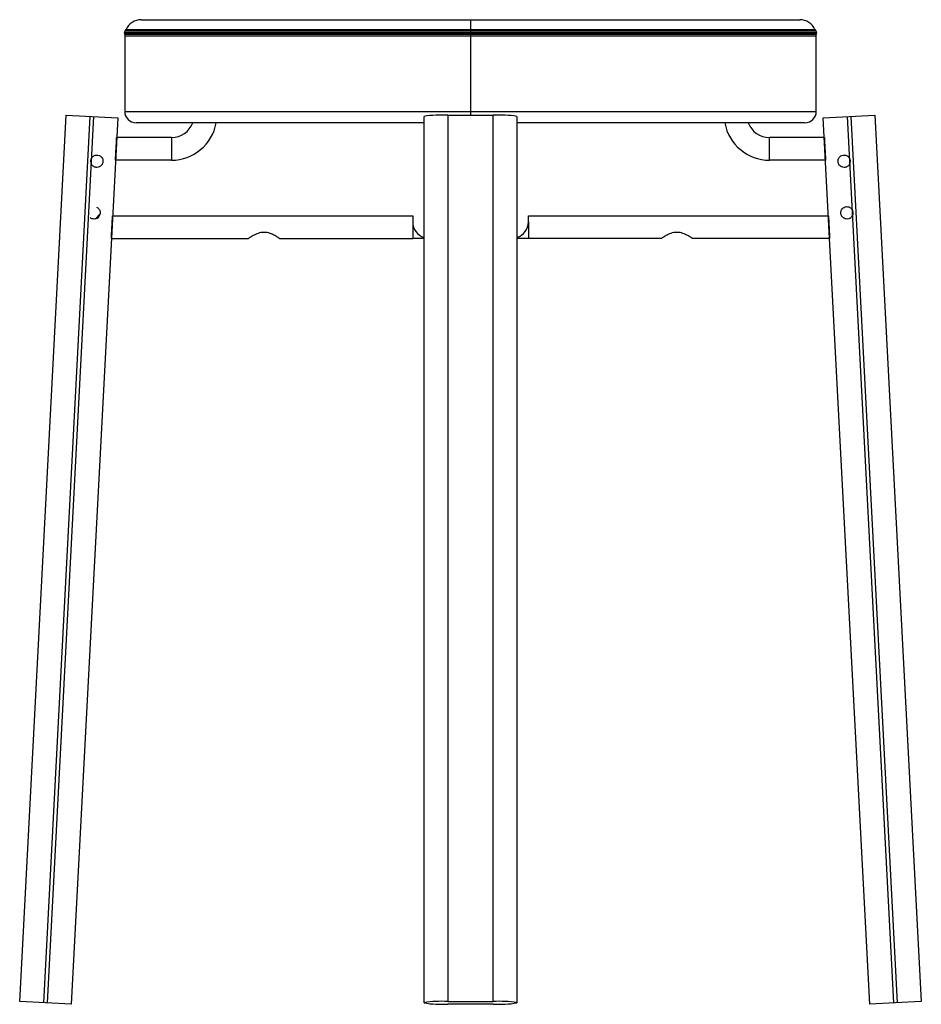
# Paper-space layout '_Front' of a CAD drawing. Header units: millimetres. Extents: x -218 to 218, y -431 to 46.
import ezdxf

# ---------------------------------------------------------------- set-up
doc = ezdxf.new("R2010")
doc.units = ezdxf.units.MM

psp = doc.layouts.new('_Front')

# ---------------------------------------------------------------- linework, layer by layer
at = {"color": 7, "linetype": 'Continuous', "lineweight": 25}
for p, q in [((-159.5, 46), (159.5, 46)), ((0, 46), (0, -0.27)), ((-167.58, 39.84), (167.58, 39.84)), ((167.45, 38.88), (-167.45, 38.88)), ((167.44, 39.1), (-167.44, 39.1)), ((167.43, 40.41), (-167.43, 40.41)), ((-166.84, 41.17), (166.84, 41.17)), ((-167.5, 38), (-167.5, 1.5)), ((167.5, 38), (-167.5, 38)), ((167.5, 1.5), (167.5, 38)), ((-167.5, 1.5), (167.5, 1.5)), ((-218.38, -429.68), (-195.88, -0.27)), ((-184.39, -0.87), (-206.9, -430.28)), ((-204.9, -430.39), (-182.4, -0.98)), ((-195.88, -0.27), (-170.91, -1.58)), ((-170.91, -1.58), (-193.42, -430.99)), ((-22.5, -4), (-162, -4)), ((-22.5, -430.39), (-22.5, -0.87)), ((-11, -0.27), (-11, -429.68)), ((-11, -0.27), (11, -0.27)), ((11, -429.68), (11, -0.27)), ((22.5, -0.87), (22.5, -430.39)), ((162, -4), (22.5, -4)), ((170.91, -1.58), (195.88, -0.27)), ((193.42, -430.99), (170.91, -1.58)), ((182.4, -0.98), (204.9, -430.39)), ((206.9, -430.28), (184.39, -0.87)), ((195.88, -0.27), (218.38, -429.68)), ((-144.83, -11.07), (-171.41, -11.07)), ((-144.83, -11.07), (-144.83, -22.07)), ((144.83, -22.07), (144.83, -11.07)), ((171.41, -11.07), (144.83, -11.07)), ((-144.83, -22.07), (-171.98, -22.07)), ((171.98, -22.07), (144.83, -22.07)), ((-181.23, -44.87), (-180.52, -45.23)), ((-179.44, -48.07), (-181.7, -50.5)), ((-173.4, -49), (-27.97, -49)), ((-27.97, -49), (-27.97, -52)), ((-22.5, -50.58), (-22.5, -50.58)), ((22.5, -50.58), (22.5, -50.58)), ((28.03, -49), (173.4, -49)), ((28.03, -52), (28.03, -49)), ((184.92, -49.2), (184.27, -49.92)), ((-173.97, -60), (-107.5, -60)), ((-92.5, -60), (-27.97, -60)), ((92.5, -60), (28.03, -60)), ((173.97, -60), (107.5, -60)), ((-193.42, -430.99), (-218.38, -429.68)), ((-11, -429.68), (11, -429.68)), ((11, -430.99), (-11, -430.99)), ((218.38, -429.68), (193.42, -430.99))]:
    psp.add_line(p, q, dxfattribs=at)
for centre, radius, start, end in [((-159.5, 38), 8, 90, 156.6369), ((159.5, 38), 8, 23.3631, 90), ((-167.11, 40.02), 0.5, 128.8453, 201.4523), ((-169.44, 39.1), 2, 353.6607, 21.4523), ((-159.5, 38), 8, 173.6607, 180), ((-168.68, 41.97), 2, 308.8453, 336.6369), ((168.68, 41.97), 2, 203.3631, 231.1547), ((167.11, 40.02), 0.5, 338.5477, 51.1547), ((169.44, 39.1), 2, 158.5477, 186.3393), ((159.5, 38), 8, 360, 6.3393), ((-162, 1.5), 5.5, 180, 270), ((162, 1.5), 5.5, 270, 0), ((-144.83, -0.07), 11, 270, 339.0672), ((-144.83, -0.07), 22, 270, 349.7097), ((-13.87, -55.65), 55.46, 87.0366, 98.9552), ((13.87, -55.65), 55.46, 81.0448, 92.9634), ((144.83, -0.07), 22, 190.2903, 270), ((144.83, -0.07), 11, 200.9328, 270), ((-181.02, -22.58), 3, 143.4427, 210.5573), ((181.02, -22.58), 3, 329.4427, 36.5573), ((182.4, -47.58), 3, 327.3542, 38.6458), ((-182.4, -47.58), 3, 283.4715, 350.5861), ((-19.97, -52), 8, 180, 251.583), ((20.03, -52), 8, 288.0031, 0), ((-13.87, -485.07), 55.46, 87.0366, 98.9552), ((-13.87, -375.6), 55.46, 261.0448, 272.9634), ((13.87, -485.07), 55.46, 81.0448, 92.9634), ((13.87, -375.6), 55.46, 267.0366, 278.9552)]:
    psp.add_arc(centre, radius, start, end, dxfattribs=at)
for points, knots in [([(-171.98, -22.07), (-171.93, -21.05), (-171.82, -18.94), (-171.66, -15.96), (-171.54, -13.61), (-171.46, -12.08), (-171.42, -11.22), (-171.41, -11.12), (-171.41, -11.07)], [0, 0, 0, 0, 0.176718, 0.366912, 0.563094, 0.715804, 0.862508, 1, 1, 1, 1]), ([(171.41, -11.07), (171.41, -11.15), (171.42, -11.32), (171.5, -12.73), (171.6, -14.82), (171.73, -17.25), (171.86, -19.64), (171.94, -21.28), (171.98, -22.07)], [0, 0, 0, 0, 0.176485, 0.366509, 0.562661, 0.71546, 0.862324, 1, 1, 1, 1]), ([(-183.43, -20.79), (-183.29, -20.62), (-182.99, -20.27), (-182.41, -19.89), (-181.77, -19.64), (-181.32, -19.6), (-181.1, -19.58)], [0, 0, 0, 0, 0.249814, 0.500358, 0.752977, 1, 1, 1, 1]), ([(-181.1, -19.58), (-180.7, -19.62), (-179.91, -19.69), (-178.92, -20.34), (-178.33, -21.14), (-178.08, -21.9), (-178.01, -22.5), (-178.05, -23.1), (-178.21, -23.69), (-178.49, -24.22), (-178.86, -24.68), (-179.26, -25.02), (-179.58, -25.21), (-179.75, -25.3), (-179.8, -25.32), (-179.81, -25.32), (-180.17, -25.48), (-180.56, -25.53), (-180.95, -25.58)], [0, 0, 0, 0, 0.124756, 0.249595, 0.374155, 0.438945, 0.49911, 0.560666, 0.624263, 0.687115, 0.749815, 0.81249, 0.85816, 0.870321, 0.873729, 0.874765, 0.875355, 1, 1, 1, 1]), ([(180.95, -25.58), (180.56, -25.53), (180.17, -25.48), (179.82, -25.32), (179.81, -25.32), (179.8, -25.32), (179.76, -25.3), (179.41, -25.13), (178.94, -24.79), (178.49, -24.21), (178.21, -23.68), (178.05, -23.11), (178, -22.51), (178.08, -21.91), (178.33, -21.15), (178.92, -20.34), (179.91, -19.69), (180.7, -19.62), (181.1, -19.58)], [0, 0, 0, 0, 0.12478, 0.124819, 0.125115, 0.125929, 0.12899, 0.14085, 0.249727, 0.316901, 0.374783, 0.438402, 0.499949, 0.560458, 0.625629, 0.750575, 0.87538, 1, 1, 1, 1]), ([(181.1, -19.58), (181.32, -19.6), (181.77, -19.64), (182.41, -19.89), (182.99, -20.27), (183.28, -20.62), (183.43, -20.79)], [0, 0, 0, 0, 0.2468841, 0.4993675, 0.7488496, 1, 1, 1, 1]), ([(-180.95, -25.58), (-181.21, -25.56), (-181.73, -25.54), (-182.48, -25.24), (-183.14, -24.76), (-183.45, -24.32), (-183.61, -24.1)], [0, 0, 0, 0, 0.249237, 0.498773, 0.748934, 1, 1, 1, 1]), ([(183.61, -24.1), (183.45, -24.32), (183.15, -24.76), (182.49, -25.23), (181.74, -25.54), (181.21, -25.56), (180.95, -25.58)], [0, 0, 0, 0, 0.249649, 0.499664, 0.749853, 1, 1, 1, 1]), ([(-180.52, -45.23), (-180.33, -45.41), (-179.95, -45.77), (-179.57, -46.48), (-179.37, -47.26), (-179.41, -47.8), (-179.44, -48.07)], [0, 0, 0, 0, 0.249237, 0.498773, 0.748934, 1, 1, 1, 1]), ([(184.27, -49.92), (184.1, -50.04), (183.77, -50.27), (183.02, -50.56), (182.02, -50.63), (181.15, -50.35), (180.51, -49.93), (180.08, -49.53), (179.72, -48.98), (179.5, -48.42), (179.39, -47.84), (179.4, -47.24), (179.52, -46.65), (179.83, -45.92), (180.25, -45.5), (180.52, -45.23)], [0, 0, 0, 0, 0.064188, 0.125298, 0.249875, 0.374517, 0.415389, 0.499534, 0.565652, 0.624478, 0.687393, 0.749753, 0.809419, 0.875214, 1, 1, 1, 1]), ([(180.52, -45.23), (180.85, -45.03), (181.5, -44.62), (182.5, -44.54), (183.27, -44.69), (183.82, -44.91), (184.32, -45.25), (184.59, -45.54), (184.74, -45.7)], [0, 0, 0, 0, 0.249308, 0.498344, 0.621635, 0.748947, 0.865243, 1, 1, 1, 1]), ([(-181.7, -50.5), (-181.92, -50.53), (-182.37, -50.61), (-183.06, -50.53), (-183.72, -50.31), (-184.08, -50.05), (-184.27, -49.92)], [0, 0, 0, 0, 0.249814, 0.500358, 0.752977, 1, 1, 1, 1]), ([(-173.97, -60), (-173.97, -59.92), (-173.96, -59.75), (-173.89, -58.34), (-173.78, -56.25), (-173.65, -53.82), (-173.52, -51.43), (-173.44, -49.79), (-173.4, -49)], [0, 0, 0, 0, 0.176485, 0.366509, 0.562661, 0.71546, 0.862324, 1, 1, 1, 1]), ([(173.4, -49), (173.45, -50.02), (173.56, -52.13), (173.72, -55.11), (173.84, -57.46), (173.92, -58.99), (173.96, -59.85), (173.97, -59.95), (173.97, -60)], [0, 0, 0, 0, 0.176718, 0.366912, 0.563094, 0.715804, 0.862508, 1, 1, 1, 1]), ([(-100, -57.05), (-100.51, -57.08), (-101.53, -57.13), (-103.41, -57.68), (-105.4, -58.64), (-106.78, -59.52), (-107.41, -59.94), (-107.47, -59.98), (-107.5, -60)], [0, 0, 0, 0, 0.124957, 0.250449, 0.49982, 0.748811, 0.87394, 1, 1, 1, 1]), ([(-92.5, -60), (-92.53, -59.98), (-92.59, -59.94), (-93.21, -59.52), (-94.59, -58.65), (-96.58, -57.68), (-98.47, -57.13), (-99.49, -57.08), (-100, -57.05)], [0, 0, 0, 0, 0.124962, 0.250446, 0.499863, 0.74897, 0.874517, 1, 1, 1, 1]), ([(100, -57.05), (99.49, -57.08), (98.47, -57.13), (96.59, -57.68), (94.6, -58.64), (93.22, -59.52), (92.59, -59.94), (92.53, -59.98), (92.5, -60)], [0, 0, 0, 0, 0.124957, 0.250449, 0.49982, 0.748811, 0.87394, 1, 1, 1, 1]), ([(107.5, -60), (107.47, -59.98), (107.41, -59.94), (106.79, -59.52), (105.41, -58.65), (103.42, -57.68), (101.53, -57.13), (100.51, -57.08), (100, -57.05)], [0, 0, 0, 0, 0.124962, 0.250446, 0.499863, 0.74897, 0.874517, 1, 1, 1, 1]), ([(-22.5, -60), (-22.68, -60), (-23.47, -60), (-25.38, -60), (-27.11, -60), (-27.97, -60)], [0, 0, 0, 0, 0.126597, 0.56176, 1, 1, 1, 1]), ([(28.03, -60), (26.9, -60), (24.85, -60), (23.23, -60), (22.5, -60)], [0, 0, 0, 0, 0.5495761, 1, 1, 1, 1])]:
    psp.add_open_spline(points, degree=3, knots=knots, dxfattribs=at)
for points in [[(-27.97, -52), (-27.97, -53.11), (-27.97, -55.34), (-27.97, -57.91), (-27.97, -59.67), (-27.97, -59.89), (-27.97, -60)], [(28.03, -52), (28.03, -53.11), (28.03, -55.34), (28.03, -57.91), (28.03, -59.67), (28.03, -59.89), (28.03, -60)]]:
    psp.add_open_spline(points, degree=3, dxfattribs=at)

doc.saveas('drawing.dxf')
